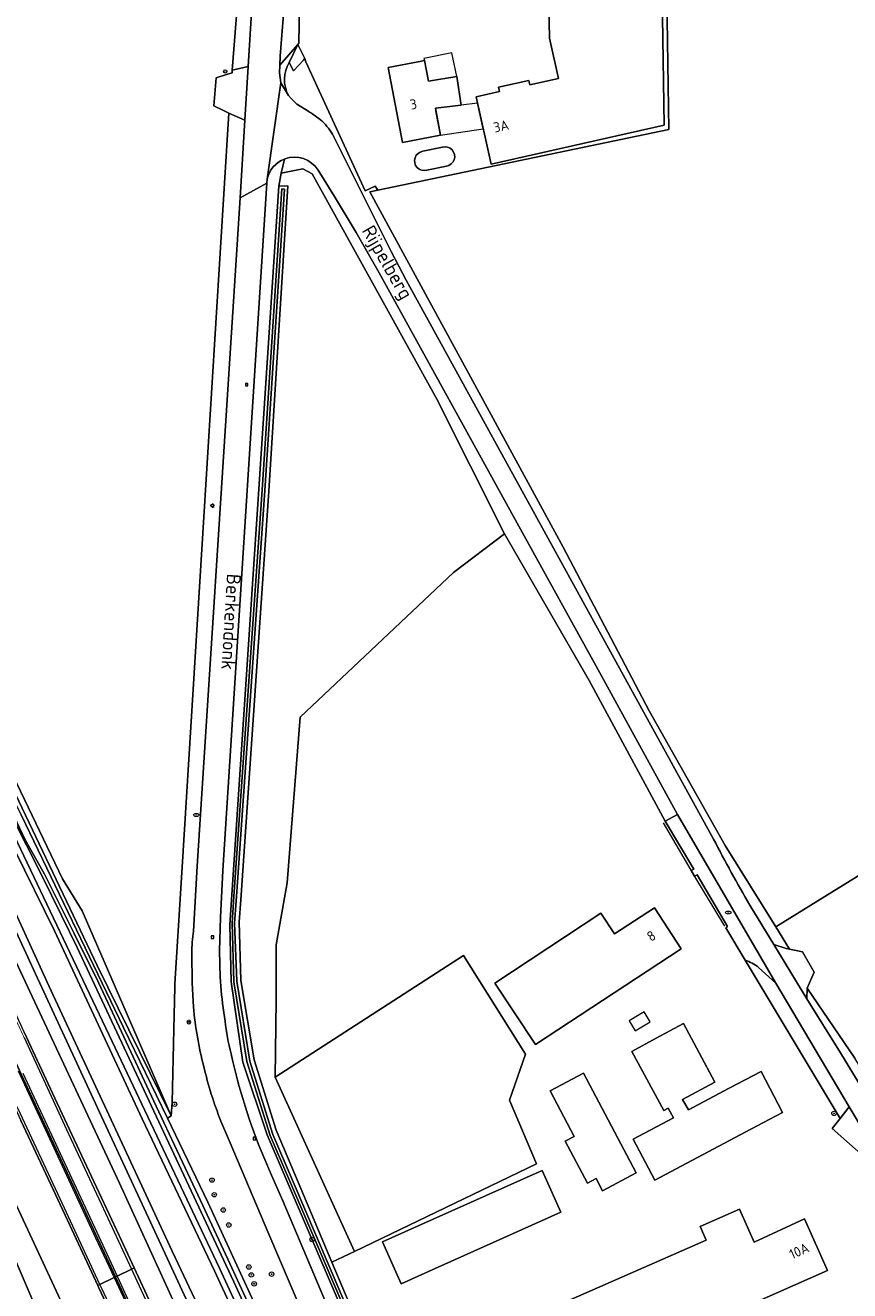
# Model space of a CAD drawing. Header units: metres. Extents: x 168032 to 180145, y 382923 to 399665.
# Tile 145 of 256: x 177523 to 177672, y 388303 to 388531. Entities that reach past the tile are written whole.
import ezdxf
from ezdxf.enums import TextEntityAlignment as Align

# ---------------------------------------------------------------- set-up
doc = ezdxf.new("R2010")
doc.units = ezdxf.units.M
doc.linetypes.add('VW-3-3_STREEP', pattern=[6, 3, -3])
doc.layers.get('0').update_dxf_attribs({"color": 8, "lineweight": 18})
for name, color, linetype, lineweight in [('B-WE-GR-BEPLANTING_CULTUUR_BOSPLANTSOEN-GV', 8, 'Continuous', 18), ('B-WE-GR-BOOM-S', 8, 'Continuous', 18), ('B-WE-GR-BOS_GEMENGD-GV', 8, 'Continuous', 18), ('B-WE-GR-GRAS-GV', 8, 'Continuous', 18), ('B-WE-GR-HAAG-G', 8, 'GR-HAAG1', 18), ('B-WE-IE-TERREINAFSCHEIDING_KUNSTMATIG_HEKWERK-G', 8, 'IE-TERREINAFSCHEIDING-KUNSTMATIG', 18), ('B-WE-KL-ET_LS_OV_LICHTMAST-S', 8, 'Continuous', 18), ('B-WE-KL-WATER-S', 8, 'Continuous', 18), ('B-WE-OG-BEBOUWING-GV', 8, 'Continuous', 18), ('B-WE-OG-BEBOUWING-T18', 8, 'Continuous', 18), ('B-WE-OG-BEBOUWING_BASSIN-GV', 8, 'Continuous', 18), ('B-WE-OG-BEBOUWING_LUIFEL-GV', 8, 'Continuous', 18), ('B-WE-OG-TERREIN_CULTUURSCHEIDING-GV', 8, 'Continuous', 18), ('B-WE-OG-TERREIN_ERF-GV', 8, 'Continuous', 18), ('B-WE-OG-TOPOGRAFIE-T18', 8, 'Continuous', 18), ('B-WE-OG-WATER_SLOOT-GV', 8, 'Continuous', 18), ('B-WE-OG-WEG-GV', 8, 'Continuous', 18), ('B-WE-RI-GWA_RIOOLPUT-S', 8, 'Continuous', 18), ('B-WE-VH-VERHARDING_ASFALT-GV', 8, 'Continuous', 18), ('B-WE-VH-VERHARDING_BETONSTRAATSTEEN-GV', 8, 'Continuous', 18), ('B-WE-VH-VERHARDING_HALFVERHARDING_GRIND-GV', 8, 'Continuous', 18), ('B-WE-VW-AFSLUITPAAL-S', 8, 'Continuous', 18), ('B-WE-VW-MARKERING_LANGS_STREEP_33-G', 8, 'VW-3-3_STREEP', 13), ('B-WE-VW-MARKERING_LANGS_STREEP_DOORGETROKKEN_3X015-G', 8, 'Continuous', 13), ('B-WE-VW-MARKERING_PICTOGRAM-G', 8, 'Continuous', 18)]:
    doc.layers.add(name, color=color, linetype=linetype, lineweight=lineweight)
doc.styles.add('NLCS-ISO', font='NLCS-ISO.ttf')
doc.styles.add('NLCS-ISO-M200-T18', font='NLCS-ISO.ttf', dxfattribs={"height": 0.36})
doc.linetypes.add('GR-HAAG1', pattern='A,6,[176,NLCS.SHX,S=0.125,R=0,X=0,Y=0],-2', length=8)
doc.linetypes.add('IE-TERREINAFSCHEIDING-KUNSTMATIG', pattern='A,4,[82,NLCS.SHX,S=0.75,R=90,X=0,Y=0],4,-2', length=10)

# ---------------------------------------------------------------- blocks, each defined once
blk = doc.blocks.new('SKL-ET_OV_LICHTMAST-SO')
at = {"color": 0, "linetype": 'ByBlock', "lineweight": 18}
for points in [[(-1.2, 0), (-2, 0)], [(-1.4, 1.4), (-0.9, 0.9)], [(0, 2), (0, 1.2)], [(0.9, 0.9), (1.4, 1.4)], [(2, 0), (1.2, 0)], [(-1.4, -1.4), (-0.9, -0.9)], [(0, -1.2), (0, -2)], [(0.9, -0.9), (1.4, -1.4)]]:
    blk.add_lwpolyline(points, dxfattribs=at)
blk.add_circle((0, 0), 1, dxfattribs=at)
blk = doc.blocks.new('SVW-AFSLUITPAAL-SO')
at = {"lineweight": 18}
blk.add_circle((0, 0), 1.5, dxfattribs=at)
at = {"lineweight": 18, "style": 'NLCS-ISO'}
blk.add_text('af', height=1.8, dxfattribs=at).set_placement((0, 0), align=Align.MIDDLE_CENTER)
blk = doc.blocks.new('SKL-WATER_BRANDKRAAN_BRANDPUT-SO')
at = {"color": 0, "linetype": 'ByBlock', "lineweight": 18}
blk.add_ellipse((0, 0), major_axis=(2.5, 0), ratio=0.54, dxfattribs=at)
at = {"color": 0, "linetype": 'ByBlock', "lineweight": 18, "style": 'NLCS-ISO'}
blk.add_text('bk', height=1.5, dxfattribs=at).set_placement((0.2, 0), align=Align.MIDDLE_CENTER)
blk = doc.blocks.new('SRI-PUT_INSPECTIEPUT_RIOOLPUT-SO')
at = {"color": 0, "linetype": 'ByBlock', "lineweight": 18}
blk.add_lwpolyline([(-1.1, -1.1), (1.1, -1.1), (1.1, 1.1), (-1.1, 1.1)], close=True, dxfattribs=at)
at = {"color": 0, "linetype": 'ByBlock', "lineweight": 18, "style": 'NLCS-ISO'}
blk.add_text('r', height=1.5, dxfattribs=at).set_placement((0, 0.3), align=Align.MIDDLE_CENTER)
blk = doc.blocks.new('SGR-BOOM_01-SO')
at = {"linetype": 'ByBlock', "lineweight": 18}
h = blk.add_hatch(color=0, dxfattribs=at)
h.dxf.hatch_style = 1
edge = h.paths.add_edge_path()
edge.add_arc((0, 0), 0.25, 0, 360)
at = {"color": 0, "linetype": 'ByBlock', "lineweight": 18}
for radius in [2, 0.25]:
    blk.add_circle((0, 0), radius, dxfattribs=at)

msp = doc.modelspace()

# ---------------------------------------------------------------- linework, layer by layer
at = {"layer": 'B-WE-GR-BEPLANTING_CULTUUR_BOSPLANTSOEN-GV', "flags": 128}
msp.add_lwpolyline([(177559.433, 388233.483), (177536.504, 388287.18), (177518.208, 388326.41), (177517.507, 388327.121), (177516.711, 388327.61), (177515.849, 388327.714), (177514.777, 388327.416), (177514.414, 388327.214), (177514.212, 388326.488), (177514.249, 388326.081), (177516.428, 388320.972), (177532.05, 388284.662), (177541.081, 388259.086), (177552.635, 388231.909), (177558.181, 388218.565), (177558.452, 388217.043), (177560.206, 388215.766), (177561.123, 388215.771), (177563.014, 388216.486), (177564.956, 388217.311), (177566.014, 388218.627), (177566.219, 388219.237), (177566.079, 388219.878)], close=True, dxfattribs=at)
at = {"layer": 'B-WE-GR-BOS_GEMENGD-GV', "flags": 128}
msp.add_lwpolyline([(177514.293, 388410.414), (177530.111, 388377.489), (177533.641, 388371.735), (177549.672, 388334.895), (177549.846, 388337.3), (177550.13, 388350.505), (177550.293, 388358.101), (177550.324, 388358.608), (177551.445, 388376.713), (177560.015, 388515.147), (177558.922, 388515.683), (177557.344, 388516.457), (177557.734, 388521.519), (177559.582, 388522.085), (177560.597, 388522.396), (177560.631, 388522.843), (177562.571, 388547.799), (177545.953, 388545.49), (177533.283, 388580.038), (177493.41, 388562.563)], dxfattribs=at)
msp.add_lwpolyline([(177569.425, 388504.37), (177569.013, 388501.999), (177570.616, 388502.086), (177567.23, 388447.18), (177562.16, 388373.701), (177561.888, 388369.756), (177562.171, 388359.238), (177564.588, 388344.983), (177568.513, 388332.301), (177571.979, 388324.106), (177578.549, 388308.576), (177582.615, 388310.531), (177568.33, 388341.847), (177568.535, 388355.696), (177568.543, 388365.655), (177570.5, 388376.789), (177572.842, 388406.539), (177600.41, 388432.568), (177609.622, 388439.5), (177597.39, 388463.864), (177575.021, 388504.226), (177573.314, 388505.149)], close=True, dxfattribs=at)
at = {"layer": 'B-WE-GR-GRAS-GV', "flags": 128}
msp.add_lwpolyline([(177637.323, 388654.066), (177637.453, 388633.354), (177638.105, 388563.271), (177638.756, 388539.953), (177639.154, 388512.19), (177586.816, 388501.311), (177585.351, 388500.98), (177620.116, 388437.142), (177635.584, 388407.714), (177649.307, 388383.521), (177658.379, 388368.861), (177680.571, 388382.593)], dxfattribs=at)
msp.add_lwpolyline([(177568.33, 388341.847), (177582.615, 388310.531), (177615.332, 388326.264), (177610.472, 388337.739), (177613.353, 388345.981), (177602.194, 388363.701)], close=True, dxfattribs=at)
at = {"layer": 'B-WE-GR-HAAG-G', "flags": 128}
for points in [[(177643.193, 388379.061), (177638.174, 388387.542)], [(177649.214, 388368.982), (177643.807, 388377.926)]]:
    msp.add_lwpolyline(points, dxfattribs=at)
at = {"layer": 'B-WE-IE-TERREINAFSCHEIDING_KUNSTMATIG_HEKWERK-G', "flags": 128}
msp.add_lwpolyline([(177418.42, 388560.734), (177429.429, 388548.389), (177432.095, 388545.399), (177438.167, 388538.584), (177443.546, 388531.832), (177453.674, 388518.801), (177460.144, 388510.309), (177464.294, 388504.349), (177468.159, 388498.215), (177471.397, 388492.846), (177476.482, 388483.528), (177490.849, 388455.69), (177501.068, 388435.049), (177517.847, 388400.499), (177536.329, 388361.906), (177549.672, 388334.895)], dxfattribs=at)
at = {"layer": 'B-WE-OG-BEBOUWING-GV', "flags": 128}
for points in [[(177632.245, 388563.564), (177616.998, 388563.268), (177617.672, 388528.594), (177619.29, 388521.384), (177614.178, 388520.236), (177613.998, 388521.036), (177608.514, 388519.805), (177608.694, 388519.005), (177604.469, 388518.057), (177607.18, 388505.981), (177638.315, 388512.971), (177637.524, 388563.666)], [(177595.901, 388520.902), (177595.191, 388524.584), (177594.366, 388524.426), (177588.644, 388523.327), (177591.226, 388509.885), (177598.082, 388511.202), (177597.311, 388515.221), (177597.158, 388516.016), (177601.814, 388516.596), (177601.01, 388521.703)], [(177641.361, 388364.931), (177636.595, 388372.282), (177629.402, 388367.591), (177626.923, 388371.344), (177607.865, 388358.756), (177615.173, 388347.693)], [(177655.736, 388342.856), (177650.017, 388339.844), (177642.658, 388335.95), (177641.62, 388337.857), (177647.423, 388340.963), (177641.78, 388351.506), (177636.882, 388348.885), (177632.492, 388346.462), (177638.266, 388335.834), (177639.053, 388336.261), (177639.989, 388334.538), (177632.729, 388330.697), (177636.623, 388323.337), (177653.911, 388332.484), (177659.617, 388335.488)], [(177623.802, 388342.54), (177617.815, 388339.371), (177622.145, 388331.193), (177620.509, 388330.327), (177624.497, 388322.795), (177626.064, 388323.625), (177627.23, 388321.424), (177633.285, 388324.63)], [(177619.722, 388317.586), (177616.357, 388325.096), (177593.425, 388314.819), (177587.657, 388312.234), (177591.022, 388304.725), (177597.136, 388307.465)], [(177667.704, 388307.093), (177663.576, 388316.397), (177654.468, 388312.194), (177651.867, 388318.118), (177644.762, 388314.998), (177645.835, 388312.554), (177596.545, 388290.908), (177602.215, 388278.128)]]:
    msp.add_lwpolyline(points, close=True, dxfattribs=at)
at = {"layer": 'B-WE-OG-BEBOUWING_BASSIN-GV', "flags": 128}
for points in [[(177598.426, 388509.038), (177594.904, 388508.292)], [(177595.63, 388504.868), (177599.152, 388505.614)]]:
    msp.add_lwpolyline(points, dxfattribs=at)
at = {"layer": 'B-WE-OG-BEBOUWING_BASSIN-GV'}
for points in [[(177599.152, 388505.614, 1.0572692), (177598.426, 388509.038)], [(177594.904, 388508.292, 1.0572692), (177595.63, 388504.868)]]:
    msp.add_lwpolyline(points, format="xyb", dxfattribs=at)
at = {"layer": 'B-WE-OG-BEBOUWING_LUIFEL-GV', "flags": 128}
for points in [[(177601.01, 388521.703), (177600.14, 388525.961), (177595.112, 388524.992), (177595.191, 388524.584), (177595.901, 388520.902)], [(177604.716, 388516.957), (177601.814, 388516.596), (177597.158, 388516.016), (177598.082, 388511.202), (177605.763, 388512.292)], [(177632.03, 388351.948), (177633.114, 388350.174), (177635.772, 388351.795), (177634.688, 388353.573)]]:
    msp.add_lwpolyline(points, close=True, dxfattribs=at)
at = {"layer": 'B-WE-OG-TERREIN_CULTUURSCHEIDING-GV', "flags": 128}
for points in [[(177567.731, 388592.3), (177566.96, 388592.59), (177565.392, 388592.668), (177565.228, 388589.738), (177562.796, 388550.687), (177562.571, 388547.799), (177560.631, 388522.843), (177563.508, 388523.548)], [(177664.057, 388357.83), (177663.965, 388355.917), (177670.03, 388346.207), (177674.952, 388338.128), (177676.874, 388337.695), (177678.906, 388337.847), (177679.074, 388337.923), (177679.9, 388338.295), (177680.677, 388338.901), (177679.449, 388338.883), (177678.578, 388338.671), (177677.889, 388338.503), (177676.638, 388338.688), (177672.599, 388345.247)]]:
    msp.add_lwpolyline(points, close=True, dxfattribs=at)
for points in [[(177653.744, 388372.767), (177658.027, 388365.687), (177660.24, 388364.996), (177660.848, 388364.869), (177658.379, 388368.861), (177649.307, 388383.521), (177635.584, 388407.714), (177620.116, 388437.142), (177585.351, 388500.98), (177586.816, 388501.311), (177586.337, 388501.994), (177584.519, 388501.159), (177573.873, 388524.356), (177573.674, 388524.946), (177573.417, 388524.668), (177571.637, 388522.741), (177570.876, 388524.225)], [(177570.729, 388518.336), (177571.276, 388517.697), (177572.27, 388516.742), (177574.199, 388515.557)], [(177553.649, 388368.105), (177554.308, 388379.758), (177562.057, 388499.919), (177562.916, 388513.902), (177560.015, 388515.147), (177551.445, 388376.713), (177550.324, 388358.608), (177550.293, 388358.101), (177550.13, 388350.505), (177549.846, 388337.3), (177549.672, 388334.895), (177548.957, 388334.493), (177556.232, 388319.39), (177572.918, 388283.217), (177582.154, 388262.897), (177597.357, 388229.315)], [(177578.854, 388511.006), (177589.217, 388490.242), (177591.92, 388485.139), (177647.188, 388384.66)], [(177565.434, 388447.574), (177569.013, 388501.999), (177569.425, 388504.37), (177570.024, 388506.894)], [(177570.075, 388506.914), (177570.024, 388506.894), (177569.425, 388504.37), (177573.314, 388505.149), (177575.021, 388504.226), (177597.39, 388463.864), (177609.622, 388439.5), (177624.837, 388413.132), (177638.464, 388387.863), (177640.728, 388389.044), (177626.729, 388414.522), (177612.176, 388440.909), (177587.066, 388486.438), (177582.911, 388493.692), (177579.01, 388500.173), (177576.063, 388504.888)], [(177566.923, 388503.274), (177566.822, 388502.559), (177558.962, 388379.01), (177558.524, 388370.575), (177558.364, 388364.58)], [(177610.745, 388229.283), (177566.882, 388331.49), (177562.538, 388344.533), (177560.422, 388358.966), (177560.167, 388369.249), (177565.434, 388447.574)], [(177517.847, 388400.499), (177536.329, 388361.906), (177549.672, 388334.895), (177533.641, 388371.735), (177530.111, 388377.489), (177514.293, 388410.414)], [(177553.656, 388354.494), (177553.411, 388358.731), (177553.339, 388364.122)], [(177652.902, 388362.857), (177669.935, 388334.406), (177671.603, 388336.521), (177658.393, 388358.724)], [(177658.393, 388358.724), (177655.284, 388361.589)], [(177597.357, 388229.315), (177598.535, 388226.653), (177599.533, 388226.776), (177596.863, 388232.502), (177591.979, 388242.978), (177588.032, 388251.444), (177592.801, 388253.282), (177574.891, 388295.638), (177567.181, 388313.6), (177560.051, 388330.464), (177558.57, 388333.966)], [(177566.29, 388327.492), (177567.703, 388324.255), (177569.732, 388319.608), (177609.425, 388225.802), (177611.572, 388224.849), (177612.615, 388224.712), (177614.034, 388224.737), (177628.153, 388231.597), (177636.742, 388235.649), (177636.922, 388236.793), (177614.969, 388226.29)]]:
    msp.add_lwpolyline(points, dxfattribs=at)
at = {"layer": 'B-WE-OG-TERREIN_CULTUURSCHEIDING-GV'}
for points in [[(177570.876, 388524.225, 0.2649908), (177570.729, 388518.336)], [(177574.199, 388515.557, -0.0370204), (177576.802, 388513.707)], [(177576.802, 388513.707, -0.0696347), (177578.854, 388511.006)], [(177570.024, 388506.894, 0.2530605), (177566.923, 388503.274)], [(177576.063, 388504.888, 0.3546817), (177570.075, 388506.914)], [(177647.188, 388384.66, 0.0136107), (177653.744, 388372.767)], [(177553.339, 388364.122, -0.0311197), (177553.649, 388368.105)], [(177558.364, 388364.58, 0.0406525), (177559.33, 388351.933)], [(177655.284, 388361.589, 0.0849237), (177652.902, 388362.857)], [(177555.519, 388343.769, -0.0435412), (177553.656, 388354.494)], [(177559.33, 388351.933, 0.0397263), (177560.433, 388346.067)], [(177560.433, 388346.067, 0.0450285), (177566.29, 388327.492)], [(177558.57, 388333.966, -0.035815), (177555.519, 388343.769)]]:
    msp.add_lwpolyline(points, format="xyb", dxfattribs=at)
at = {"layer": 'B-WE-OG-TERREIN_ERF-GV', "flags": 128}
for points in [[(177616.998, 388563.268), (177616.455, 388591.263), (177598.011, 388589.825), (177597.062, 388601.993), (177637.054, 388604.944), (177637.524, 388563.666), (177638.315, 388512.971), (177607.18, 388505.981), (177604.469, 388518.057), (177608.694, 388519.005), (177608.514, 388519.805), (177613.998, 388521.036), (177614.178, 388520.236), (177619.29, 388521.384), (177617.672, 388528.594)], [(177601.01, 388521.703), (177601.814, 388516.596), (177597.158, 388516.016), (177597.311, 388515.221), (177598.082, 388511.202), (177591.226, 388509.885), (177588.644, 388523.327), (177594.366, 388524.426), (177595.191, 388524.584), (177595.901, 388520.902)], [(177615.173, 388347.693), (177607.865, 388358.756), (177626.923, 388371.344), (177629.402, 388367.591), (177636.595, 388372.282), (177641.361, 388364.931)], [(177639.989, 388334.538), (177639.053, 388336.261), (177638.266, 388335.834), (177632.492, 388346.462), (177636.882, 388348.885), (177641.78, 388351.506), (177647.423, 388340.963), (177641.62, 388337.857), (177642.658, 388335.95), (177650.017, 388339.844), (177655.736, 388342.856), (177659.617, 388335.488), (177653.911, 388332.484), (177636.623, 388323.337), (177632.729, 388330.697)], [(177633.285, 388324.63), (177627.23, 388321.424), (177626.064, 388323.625), (177624.497, 388322.795), (177620.509, 388330.327), (177622.145, 388331.193), (177617.815, 388339.371), (177623.802, 388342.54)], [(177619.722, 388317.586), (177597.136, 388307.465), (177591.022, 388304.725), (177587.657, 388312.234), (177593.425, 388314.819), (177616.357, 388325.096)], [(177645.835, 388312.554), (177644.762, 388314.998), (177651.867, 388318.118), (177654.468, 388312.194), (177663.576, 388316.397), (177667.704, 388307.093), (177602.215, 388278.128), (177596.545, 388290.908)]]:
    msp.add_lwpolyline(points, close=True, dxfattribs=at)
for points in [[(177572.787, 388537.992), (177572.589, 388527.719), (177572.418, 388527.454), (177573.674, 388524.946), (177573.873, 388524.356), (177584.519, 388501.159), (177586.337, 388501.994), (177586.816, 388501.311), (177639.154, 388512.19), (177638.756, 388539.953)], [(177594.904, 388508.292), (177598.426, 388509.038)], [(177599.152, 388505.614), (177595.63, 388504.868)], [(177652.902, 388362.857), (177649.415, 388368.71), (177649.706, 388368.934), (177644.227, 388378.237), (177643.784, 388377.975), (177643.169, 388378.988), (177643.653, 388379.24), (177638.464, 388387.863), (177624.837, 388413.132), (177609.622, 388439.5), (177600.41, 388432.568), (177572.842, 388406.539), (177570.5, 388376.789), (177568.543, 388365.655), (177568.535, 388355.696), (177568.33, 388341.847), (177602.194, 388363.701), (177613.353, 388345.981), (177610.472, 388337.739), (177615.332, 388326.264), (177582.615, 388310.531), (177578.549, 388308.576), (177611.689, 388230.244)], [(177680.571, 388382.593), (177658.379, 388368.861), (177660.848, 388364.869), (177661.755, 388364.68), (177663.159, 388364.387), (177665.291, 388360.751), (177664.88, 388359.778), (177664.057, 388357.83), (177672.599, 388345.247)], [(177615.361, 388227.4), (177614.969, 388226.29), (177636.922, 388236.793), (177643.207, 388239.799), (177655.736, 388245.793), (177660.101, 388247.75), (177677.405, 388255.758), (177702.457, 388267.129), (177698.898, 388291.723), (177695.784, 388296.739), (177695.061, 388297.658), (177686.988, 388309.203), (177680.858, 388315.783), (177681.219, 388317.742), (177681.215, 388318.021), (177675.801, 388326.184), (177668.516, 388332.606), (177669.935, 388334.406), (177652.902, 388362.857)]]:
    msp.add_lwpolyline(points, dxfattribs=at)
at = {"layer": 'B-WE-OG-TERREIN_ERF-GV'}
for points in [[(177598.426, 388509.038, -1.0572692), (177599.152, 388505.614)], [(177595.63, 388504.868, -1.0572692), (177594.904, 388508.292)]]:
    msp.add_lwpolyline(points, format="xyb", dxfattribs=at)
at = {"layer": 'B-WE-OG-WATER_SLOOT-GV', "flags": 128}
for points in [[(177570.616, 388502.086), (177569.013, 388501.999), (177565.434, 388447.574), (177560.167, 388369.249), (177560.422, 388358.966), (177562.538, 388344.533), (177566.882, 388331.49), (177610.745, 388229.283)], [(177611.689, 388230.244), (177578.549, 388308.576), (177571.979, 388324.106), (177568.513, 388332.301), (177564.588, 388344.983), (177562.171, 388359.238), (177561.888, 388369.756), (177562.16, 388373.701), (177567.23, 388447.18), (177570.616, 388502.086)], [(177572.918, 388283.217), (177556.232, 388319.39), (177548.957, 388334.493), (177541.098, 388350.807), (177522.689, 388389), (177501.822, 388432.044), (177485.485, 388465.404), (177484.398, 388467.413), (177483.437, 388468.755), (177482.96, 388469.131), (177482.587, 388469.063), (177482.251, 388468.854), (177482.024, 388468.243), (177482.013, 388467.911), (177482.002, 388467.579), (177500.318, 388429.334), (177520.833, 388386.522), (177538.523, 388349.375), (177558.317, 388307.535), (177578.243, 388264.426)], [(177566.198, 388293.575), (177560.932, 388305.051), (177553.238, 388321.443), (177532.734, 388365.171), (177529.896, 388370.926), (177526.367, 388378.101), (177515.443, 388399.652), (177497.999, 388435.843), (177482.459, 388468.315), (177483.066, 388468.696), (177498.414, 388436.056), (177516.043, 388400.049), (177523.337, 388384.649), (177526.872, 388378.341), (177532.154, 388367.825), (177536.6, 388358.89), (177546.948, 388336.626), (177554.522, 388320.6), (177559.851, 388309.149), (177566.138, 388295.471)], [(177566.138, 388295.471), (177559.851, 388309.149), (177554.522, 388320.6), (177546.948, 388336.626), (177536.6, 388358.89), (177532.154, 388367.825), (177526.872, 388378.341), (177523.337, 388384.649), (177516.043, 388400.049), (177498.414, 388436.056), (177483.066, 388468.696), (177482.459, 388468.315), (177497.999, 388435.843), (177515.443, 388399.652), (177526.367, 388378.101), (177529.896, 388370.926), (177532.734, 388365.171), (177553.238, 388321.443), (177560.932, 388305.051), (177566.198, 388293.575)]]:
    msp.add_lwpolyline(points, dxfattribs=at)
for points in [[(177569.534, 388501.534), (177570.009, 388501.493), (177566.477, 388447.305), (177561.353, 388373.512), (177561.023, 388369.504), (177561.436, 388359.092), (177563.791, 388344.754), (177567.923, 388331.574), (177571.435, 388323.435), (177611.327, 388229.995), (177611.947, 388228.858), (177613.207, 388227.826), (177614.612, 388227.164), (177614.343, 388226.751), (177612.918, 388227.454), (177611.637, 388228.528), (177610.873, 388229.891), (177576.992, 388309.221), (177567.448, 388331.368), (177563.233, 388344.672), (177560.92, 388359.009), (177560.63, 388369.545), (177560.899, 388374.338), (177566.002, 388447.408)], [(177569.534, 388501.534), (177566.002, 388447.408), (177560.899, 388374.338), (177560.63, 388369.545), (177560.92, 388359.009), (177563.233, 388344.672), (177567.448, 388331.368), (177576.992, 388309.221), (177610.873, 388229.891), (177611.637, 388228.528), (177612.918, 388227.454), (177614.343, 388226.751), (177614.612, 388227.164), (177613.207, 388227.826), (177611.947, 388228.858), (177611.327, 388229.995), (177571.435, 388323.435), (177567.923, 388331.574), (177563.791, 388344.754), (177561.436, 388359.092), (177561.023, 388369.504), (177561.353, 388373.512), (177566.477, 388447.305), (177570.009, 388501.493)]]:
    msp.add_lwpolyline(points, close=True, dxfattribs=at)
at = {"layer": 'B-WE-OG-WEG-GV', "flags": 128}
for points in [[(177578.243, 388264.426), (177558.317, 388307.535), (177538.523, 388349.375), (177520.833, 388386.522), (177500.318, 388429.334), (177482.002, 388467.579), (177481.696, 388466.961), (177481.53, 388466.396), (177481.821, 388464.935), (177482.092, 388464.041), (177497.611, 388431.679), (177514.186, 388397.516), (177528.681, 388368.181), (177544.444, 388334.336), (177557.459, 388307.034), (177571.001, 388277.755)], [(177522.689, 388389), (177541.098, 388350.807), (177548.957, 388334.493), (177549.672, 388334.895), (177536.329, 388361.906), (177517.847, 388400.499)], [(177571.001, 388277.755), (177557.459, 388307.034), (177544.444, 388334.336), (177528.681, 388368.181), (177514.186, 388397.516)], [(177512.932, 388381.277), (177524.243, 388357.262), (177540.339, 388322.773), (177556.71, 388287.05)], [(177556.71, 388287.05), (177540.339, 388322.773), (177524.243, 388357.262), (177512.932, 388381.277)], [(177515.116, 388382.305), (177524.883, 388361.176), (177536.733, 388335.555), (177547.828, 388311.622), (177560.565, 388284.185)], [(177560.565, 388284.185), (177547.828, 388311.622), (177536.733, 388335.555), (177524.883, 388361.176), (177515.116, 388382.305)], [(177563.69, 388281.274), (177549.849, 388310.587), (177540.074, 388331.582), (177527.674, 388358.291), (177516.951, 388381.537)], [(177516.951, 388381.537), (177527.674, 388358.291), (177540.074, 388331.582), (177549.849, 388310.587), (177563.69, 388281.274)], [(177523.193, 388349.96), (177528.744, 388338.087), (177534.432, 388325.884), (177540.688, 388312.506), (177542.981, 388307.552), (177546.029, 388300.964)], [(177541.263, 388294.106), (177536.642, 388303.996), (177536.45, 388304.411), (177531.448, 388315.228), (177526.713, 388325.365), (177522.635, 388334.035)]]:
    msp.add_lwpolyline(points, dxfattribs=at)
msp.add_lwpolyline([(177552.635, 388231.909), (177541.081, 388259.086), (177532.05, 388284.662), (177516.428, 388320.972), (177514.249, 388326.081), (177514.212, 388326.488), (177514.414, 388327.214), (177514.777, 388327.416), (177515.849, 388327.714), (177516.711, 388327.61), (177517.507, 388327.121), (177518.208, 388326.41), (177536.504, 388287.18), (177559.433, 388233.483), (177566.079, 388219.878), (177566.219, 388219.237), (177566.014, 388218.627), (177564.956, 388217.311), (177563.014, 388216.486), (177561.123, 388215.771), (177560.206, 388215.766), (177558.452, 388217.043), (177558.181, 388218.565)], close=True, dxfattribs=at)
at = {"layer": 'B-WE-VH-VERHARDING_ASFALT-GV', "flags": 128}
for points in [[(177571.55, 388654.476), (177571.014, 388645.751), (177568.014, 388596.899), (177567.731, 388592.3), (177563.508, 388523.548), (177562.916, 388513.902), (177562.057, 388499.919), (177566.822, 388502.559), (177566.923, 388503.274), (177569.376, 388520.6), (177569.107, 388522.381), (177569.174, 388523.793), (177569.232, 388525.406), (177569.834, 388532.945), (177568.917, 388533.556), (177569.416, 388543.721), (177570.424, 388560.569), (177570.923, 388568.899), (177572.785, 388600), (177573.346, 388608.711), (177573.93, 388617.775), (177575.52, 388642.445), (177576.079, 388651.116), (177576.52, 388657.961)], [(177574.199, 388515.557), (177572.27, 388516.742), (177571.276, 388517.697), (177570.729, 388518.336), (177569.376, 388520.6), (177566.923, 388503.274)], [(177647.188, 388384.66), (177591.92, 388485.139), (177589.217, 388490.242), (177578.854, 388511.006)], [(177570.024, 388506.894), (177570.075, 388506.914)], [(177576.063, 388504.888), (177579.01, 388500.173), (177582.911, 388493.692), (177587.066, 388486.438), (177612.176, 388440.909), (177626.729, 388414.522), (177640.728, 388389.044), (177658.393, 388358.724), (177671.603, 388336.521), (177677.785, 388326.234), (177680.211, 388322.196)], [(177558.364, 388364.58), (177558.524, 388370.575), (177558.962, 388379.01), (177566.822, 388502.559), (177562.057, 388499.919), (177554.308, 388379.758), (177553.649, 388368.105)], [(177688.275, 388316.309), (177688.15, 388316.464), (177679.823, 388330.132), (177674.952, 388338.128), (177670.03, 388346.207), (177663.965, 388355.917), (177663.102, 388357.299), (177658.027, 388365.687), (177653.744, 388372.767)], [(177553.339, 388364.122), (177553.411, 388358.731), (177553.656, 388354.494)], [(177558.57, 388333.966), (177560.051, 388330.464), (177567.181, 388313.6), (177574.891, 388295.638), (177592.801, 388253.282), (177599.06, 388238.48), (177603.554, 388228.097), (177604.77, 388225.288)], [(177609.425, 388225.802), (177569.732, 388319.608), (177567.703, 388324.255), (177566.29, 388327.492)]]:
    msp.add_lwpolyline(points, dxfattribs=at)
at = {"layer": 'B-WE-VH-VERHARDING_ASFALT-GV'}
for points in [[(177576.802, 388513.707, 0.0370204), (177574.199, 388515.557)], [(177578.854, 388511.006, 0.0696347), (177576.802, 388513.707)], [(177566.923, 388503.274, -0.2530605), (177570.024, 388506.894)], [(177570.075, 388506.914, -0.3546817), (177576.063, 388504.888)], [(177653.744, 388372.767, -0.0136107), (177647.188, 388384.66)], [(177553.649, 388368.105, 0.0311197), (177553.339, 388364.122)], [(177559.33, 388351.933, -0.0406525), (177558.364, 388364.58)], [(177553.656, 388354.494, 0.0435412), (177555.519, 388343.769)], [(177560.433, 388346.067, -0.0397263), (177559.33, 388351.933)], [(177566.29, 388327.492, -0.0450285), (177560.433, 388346.067)], [(177555.519, 388343.769, 0.035815), (177558.57, 388333.966)]]:
    msp.add_lwpolyline(points, format="xyb", dxfattribs=at)
at = {"layer": 'B-WE-VH-VERHARDING_ASFALT-GV', "flags": 128}
for points in [[(177504.461, 388390.24), (177504.099, 388390.058), (177501.498, 388388.843), (177501.181, 388388.695), (177503.141, 388384.461), (177510.263, 388369.144), (177516.486, 388355.823), (177522.672, 388342.414), (177529.801, 388327.081), (177535.982, 388313.816), (177539.621, 388305.937), (177539.937, 388306.089), (177542.513, 388307.327), (177542.981, 388307.552), (177540.688, 388312.506), (177534.432, 388325.884), (177528.744, 388338.087), (177523.193, 388349.96), (177517.804, 388361.618), (177511.875, 388374.272), (177506.75, 388385.293)], [(177501.181, 388388.695), (177500.902, 388388.565), (177498.35, 388387.373), (177497.979, 388387.2), (177502.459, 388377.467), (177507.63, 388366.336), (177512.913, 388354.976), (177517.82, 388344.396), (177522.635, 388334.035), (177526.713, 388325.365), (177531.448, 388315.228), (177536.45, 388304.411), (177536.813, 388304.586), (177539.383, 388305.822), (177539.621, 388305.937), (177535.982, 388313.816), (177529.801, 388327.081), (177522.672, 388342.414), (177516.486, 388355.823), (177510.263, 388369.144), (177503.141, 388384.461)], [(177539.621, 388305.937), (177539.383, 388305.822), (177536.813, 388304.586), (177536.45, 388304.411), (177536.642, 388303.996), (177541.263, 388294.106), (177546.493, 388282.833), (177550.72, 388273.808), (177555.367, 388263.854), (177560.616, 388252.535), (177568.726, 388235.091), (177572.254, 388227.424), (177572.614, 388227.6), (177575.183, 388228.858), (177575.421, 388228.974), (177570.188, 388240.209), (177565.253, 388250.855), (177561.707, 388258.456), (177555.058, 388272.72), (177548.851, 388286.064), (177542.637, 388299.408)], [(177542.981, 388307.552), (177542.513, 388307.327), (177539.937, 388306.089), (177539.621, 388305.937), (177542.637, 388299.408), (177548.851, 388286.064), (177555.058, 388272.72), (177561.707, 388258.456), (177565.253, 388250.855), (177570.188, 388240.209), (177575.421, 388228.974), (177575.735, 388229.128), (177578.341, 388230.404), (177578.727, 388230.593), (177573.739, 388241.352), (177567.925, 388253.728), (177562.39, 388265.608), (177556.773, 388277.73), (177551.664, 388288.887), (177546.029, 388300.964)]]:
    msp.add_lwpolyline(points, close=True, dxfattribs=at)
at = {"layer": 'B-WE-VH-VERHARDING_BETONSTRAATSTEEN-GV', "flags": 128}
for points in [[(177572.787, 388537.992), (177572.32, 388538.765), (177572.207, 388538.952), (177569.917, 388543.463), (177569.416, 388543.721), (177568.917, 388533.556), (177569.834, 388532.945), (177569.232, 388525.406), (177569.174, 388523.793), (177572.418, 388527.454), (177572.589, 388527.719)], [(177563.508, 388523.548), (177560.631, 388522.843), (177560.597, 388522.396), (177559.582, 388522.085), (177557.734, 388521.519), (177557.344, 388516.457), (177558.922, 388515.683), (177560.015, 388515.147), (177562.916, 388513.902)], [(177663.159, 388364.387), (177661.755, 388364.68), (177660.848, 388364.869), (177660.24, 388364.996), (177658.027, 388365.687), (177663.102, 388357.299), (177663.965, 388355.917), (177664.057, 388357.83), (177664.88, 388359.778), (177665.291, 388360.751)], [(177671.603, 388336.521), (177669.935, 388334.406), (177668.516, 388332.606), (177675.801, 388326.184), (177677.785, 388326.234)]]:
    msp.add_lwpolyline(points, close=True, dxfattribs=at)
for points in [[(177572.418, 388527.454), (177569.174, 388523.793), (177569.107, 388522.381), (177569.376, 388520.6), (177570.729, 388518.336)], [(177570.876, 388524.225), (177572.418, 388527.454)], [(177640.728, 388389.044), (177638.464, 388387.863), (177643.653, 388379.24), (177643.169, 388378.988), (177643.784, 388377.975), (177644.227, 388378.237), (177649.706, 388368.934), (177649.415, 388368.71), (177652.902, 388362.857)], [(177655.284, 388361.589), (177658.393, 388358.724), (177640.728, 388389.044)]]:
    msp.add_lwpolyline(points, dxfattribs=at)
at = {"layer": 'B-WE-VH-VERHARDING_BETONSTRAATSTEEN-GV'}
for points in [[(177570.729, 388518.336, -0.2649908), (177570.876, 388524.225)], [(177652.902, 388362.857, -0.0849237), (177655.284, 388361.589)]]:
    msp.add_lwpolyline(points, format="xyb", dxfattribs=at)
at = {"layer": 'B-WE-VH-VERHARDING_HALFVERHARDING_GRIND-GV', "flags": 128}
msp.add_lwpolyline([(177572.418, 388527.454), (177570.876, 388524.225), (177571.637, 388522.741), (177573.417, 388524.668), (177573.674, 388524.946)], close=True, dxfattribs=at)
at = {"layer": 'B-WE-VW-MARKERING_LANGS_STREEP_33-G', "const_width": 0.15, "flags": 128}
for points in [[(177298.515, 388828.424), (177296.837, 388827.393), (177295.849, 388826.669), (177294.466, 388825.604), (177293.455, 388824.606), (177292.118, 388823.146), (177291.33, 388822.198), (177290.055, 388820.358), (177289.159, 388818.773), (177288.345, 388817.202), (177287.395, 388814.736), (177286.691, 388812.224), (177286.28, 388809.374), (177286.061, 388806.39), (177285.766, 388803.352), (177285.281, 388800.48), (177284.522, 388797.505), (177284.041, 388795.856), (177283.65, 388794.663), (177282.507, 388791.768), (177281.655, 388789.911), (177280.8, 388788.289), (177279.648, 388786.233), (177278.533, 388784.498), (177277.116, 388782.465), (177276.192, 388781.322), (177275.237, 388780.194), (177274.369, 388779.233), (177272.309, 388777.157), (177271.3, 388776.224), (177270.165, 388775.007), (177268.002, 388772.992), (177266.881, 388771.758), (177266.151, 388770.609), (177265.551, 388769.52), (177264.814, 388767.865), (177264.437, 388766.723), (177264.182, 388765.201), (177263.999, 388763.459), (177263.912, 388762.164), (177264.085, 388760.489), (177264.283, 388759.33), (177264.504, 388758.341), (177265.288, 388754.916), (177267.108, 388747.637), (177269.384, 388739.13), (177270.897, 388733.363), (177273.052, 388724.638), (177276.88, 388710.01), (177278.366, 388704.302), (177279.931, 388698.553), (177281.765, 388692.815), (177284.924, 388684.565), (177287.237, 388679.281), (177289.483, 388674.64), (177291.411, 388670.982), (177292.805, 388668.476), (177295.441, 388664.072), (177299.1, 388658.338), (177302.115, 388653.964), (177305.803, 388648.986), (177308.018, 388646.12), (177313.621, 388639.279), (177317.385, 388634.917), (177323.462, 388628.154), (177327.557, 388623.789), (177331.711, 388619.44), (177335.942, 388615.135), (177340.217, 388610.94), (177346.647, 388604.819), (177353.264, 388598.688), (177359.852, 388592.695), (177362.185, 388590.571), (177366.618, 388586.623), (177384.44, 388570.458), (177393.28, 388562.363), (177397.268, 388558.542), (177406.266, 388549.922), (177410.454, 388545.68), (177414.678, 388541.266), (177418.734, 388536.881), (177426.644, 388527.886), (177432.287, 388521.114), (177437.969, 388513.834), (177442.293, 388507.99), (177446.076, 388502.598), (177448.894, 388498.372), (177451.586, 388494.197), (177454.786, 388489.066), (177457.896, 388483.861), (177460.895, 388478.628), (177464.174, 388472.691), (177467.993, 388465.602), (177472.179, 388457.48), (177476.145, 388449.544), (177480.776, 388439.868), (177482.695, 388435.857), (177489.006, 388422.403), (177495.351, 388408.788), (177500.479, 388397.853), (177504.099, 388390.058), (177508.053, 388381.544), (177515.69, 388365.142), (177523.205, 388348.952), (177530.844, 388332.464), (177537.048, 388319.105), (177542.513, 388307.327), (177543.471, 388305.26), (177551.032, 388289.002), (177557.304, 388275.48), (177563.729, 388261.758), (177571.377, 388245.305), (177578.341, 388230.404), (177578.987, 388229.023), (177582.545, 388221.326), (177587.743, 388210.08), (177590.948, 388203.172), (177594.046, 388196.496), (177601.761, 388179.967), (177614.387, 388152.731), (177624.471, 388130.963), (177630.488, 388117.974), (177634.555, 388109.195), (177644.653, 388087.324), (177654.7, 388065.514), (177664.583, 388043.773), (177672.003, 388026.94), (177675.439, 388019.144), (177682.546, 388002.572), (177690.793, 387983.063), (177697.564, 387966.52), (177704.375, 387949.668), (177710.443, 387934.471), (177710.994, 387933.092), (177717.588, 387916.148), (177723.912, 387899.292), (177730.156, 387882.296), (177736.293, 387865.366), (177742.345, 387848.511), (177745.039, 387840.678), (177748.238, 387831.375), (177754.036, 387814.295), (177759.597, 387797.451), (177765.149, 387780.089), (177771.423, 387760.222), (177775.928, 387745.302), (177778.409, 387737.084), (177783.49, 387719.885), (177785.161, 387714.156), (177789.365, 387699.562), (177792.798, 387687.389), (177794.415, 387681.654), (177796.335, 387675.96), (177800.327, 387664.6), (177804.324, 387653.175), (177806.247, 387647.637), (177808.234, 387641.929), (177809.204, 387639.207), (177810.075, 387636.284), (177813.006, 387624.512), (177815.813, 387612.851), (177819.927, 387595.428), (177822.667, 387583.675), (177826.562, 387566.332), (177829.182, 387554.552), (177829.659, 387552.374), (177833.05, 387536.878), (177839.061, 387507.859), (177842.512, 387490.277), (177843.605, 387484.317), (177846.666, 387467.635), (177846.84, 387466.685), (177850.136, 387448.94), (177853.494, 387431.241), (177856.866, 387413.507), (177859.147, 387401.802), (177862.637, 387383.917), (177865.061, 387372.406), (177867.688, 387360.836), (177869.818, 387352.296), (177872.57, 387342.229), (177874.298, 387336.378), (177876.092, 387330.712), (177877.564, 387326.285), (177880.606, 387318.08), (177884.543, 387308.22), (177889.515, 387296.984), (177893.198, 387289.292), (177895.916, 387283.968), (177898.752, 387278.618), (177901.804, 387273.376), (177904.767, 387268.362), (177910.069, 387260.113), (177914.781, 387253.294), (177920.636, 387245.289), (177927.498, 387236.499), (177933.392, 387229.781), (177939.639, 387223.022), (177947.983, 387214.699), (177952.702, 387210.344), (177958.06, 387205.527), (177962.678, 387201.536), (177966.995, 387197.854), (177970.427, 387194.996), (177974.258, 387191.846), (177976.062, 387190.363), (177982.104, 387185.593), (177988.848, 387180.212), (177994.731, 387175.538), (178002.234, 387169.131), (178005.103, 387166.643), (178009.872, 387162.266), (178014.909, 387157.525), (178018.791, 387153.655), (178023.405, 387148.729), (178026.709, 387144.978), (178031.825, 387138.61), (178034.244, 387135.539), (178036.599, 387132.712), (178041.165, 387126.319), (178043.503, 387122.671), (178044.734, 387120.681), (178047.849, 387115.646), (178054.405, 387103.507), (178059.127, 387093.526), (178063.791, 387081.791), (178067.012, 387072.223), (178069.085, 387064.958), (178071.811, 387053.381), (178073.21, 387045.944), (178074.092, 387040.228), (178075.39, 387027.665), (178075.475, 387025.798), (178075.806, 387018.469), (178075.762, 387006.456), (178075.039, 386994.071), (178073.72, 386980.571), (178072.374, 386968.241), (178071.35, 386959.351), (178070.005, 386947.582), (178069.595, 386944.44), (178069.478, 386942.825), (178069.47, 386941.583), (178069.498, 386940.177), (178069.707, 386938.505), (178069.983, 386937.332), (178070.46, 386935.868)], [(177777.504, 387717.675), (177770.745, 387740.478), (177769.844, 387743.451), (177763.795, 387763.421), (177755.67, 387788.818), (177749.066, 387809), (177742.486, 387828.684), (177739.012, 387838.576), (177735.531, 387848.49), (177729.502, 387865.49), (177721.321, 387887.902), (177715.096, 387904.715), (177709.856, 387918.502), (177704.539, 387932.094), (177703.307, 387935.241), (177696.651, 387951.911), (177690.958, 387965.952), (177686.416, 387977.032), (177681.751, 387988.145), (177677.147, 387999.045), (177672.457, 388010.03), (177666.18, 388024.453), (177665.301, 388026.473), (177659.295, 388039.99), (177651.886, 388056.389), (177643.072, 388075.606), (177635.571, 388091.828), (177626.881, 388110.633), (177624.728, 388115.3), (177621.869, 388121.497), (177612.935, 388140.666), (177605.339, 388157.038), (177595.285, 388178.726), (177587.732, 388195.027), (177585.245, 388200.382), (177582.638, 388205.995), (177576.825, 388218.528), (177575.073, 388222.307), (177572.614, 388227.6), (177563.844, 388246.481), (177557.412, 388260.238), (177549.839, 388276.526), (177542.249, 388292.895), (177537.211, 388303.729), (177536.813, 388304.586), (177529.671, 388319.979), (177522.054, 388336.286), (177512.003, 388358.017), (177503.19, 388377.009), (177498.35, 388387.373), (177496.793, 388390.707), (177490.558, 388404.016), (177484.165, 388417.812), (177479.128, 388428.525), (177475.048, 388437.193), (177472.781, 388442.008), (177468.749, 388450.178), (177464.746, 388458.116), (177460.52, 388466.169), (177456.399, 388473.724), (177453.367, 388479.119), (177448.63, 388486.973), (177445.403, 388492.041), (177441.219, 388498.454), (177437.167, 388504.264), (177431.664, 388511.655), (177428.045, 388516.33), (177424.214, 388520.967), (177420.292, 388525.573), (177416.46, 388529.965), (177412.402, 388534.437), (177408.322, 388538.794), (177404.149, 388543.042), (177399.908, 388547.277), (177392.888, 388554.013), (177391.26, 388555.575), (177382.464, 388563.73), (177373.613, 388571.798), (177364.729, 388579.786), (177355.786, 388587.865), (177346.862, 388595.947), (177335.632, 388606.399), (177330.561, 388611.446), (177322.263, 388620.051), (177319.974, 388622.543), (177317.246, 388625.514), (177312.976, 388630.26), (177308.985, 388634.887), (177303.577, 388641.49), (177300.511, 388645.404), (177297.29, 388649.672), (177294.014, 388654.158), (177290.467, 388659.201), (177286.687, 388664.796), (177283.246, 388670.202), (177280.192, 388675.264), (177277.344, 388680.187), (177274.463, 388685.432), (177271.355, 388691.285), (177268.598, 388696.786), (177265.977, 388702.325), (177263.685, 388707.636), (177262.362, 388710.89), (177260.164, 388716.444), (177259.164, 388719.231), (177258.118, 388722.162), (177256.206, 388727.712), (177254.449, 388733.534), (177253.258, 388737.617), (177251.983, 388742.126), (177251.097, 388745.625), (177250.307, 388748.534), (177249.419, 388751.166), (177248.109, 388753.892), (177246.503, 388756.372), (177244.694, 388758.568), (177242.515, 388760.65), (177240.135, 388762.373), (177238.086, 388763.519), (177236.796, 388764.218), (177234.163, 388765.235), (177231.266, 388766.15), (177229.226, 388766.662), (177228.184, 388767.026), (177225.34, 388767.996), (177222.929, 388769.001), (177221.186, 388769.917), (177219.028, 388771.065), (177217.248, 388772.17), (177214.875, 388773.928), (177213.116, 388775.316), (177211.866, 388776.502), (177210.083, 388778.124), (177208.959, 388779.279), (177207.921, 388780.488), (177205.866, 388782.975), (177204.798, 388784.511), (177203.712, 388786.3), (177202.673, 388788.065), (177201.808, 388789.702), (177200.682, 388792.09), (177199.238, 388796.136), (177198.47, 388797.749), (177197.713, 388798.861), (177196.933, 388799.813), (177195.909, 388800.979), (177193.636, 388802.946), (177192.594, 388803.637), (177191.193, 388804.369), (177190.204, 388804.79), (177188.512, 388805.392), (177187.223, 388805.714), (177185.656, 388805.907), (177179.783, 388806.499), (177178.016, 388806.665)]]:
    msp.add_lwpolyline(points, dxfattribs=at)
at = {"layer": 'B-WE-VW-MARKERING_LANGS_STREEP_DOORGETROKKEN_3X015-G', "const_width": 0.15, "flags": 128}
for points in [[(177522.129, 388342.987), (177530.059, 388325.893), (177536.038, 388312.986), (177539.383, 388305.822), (177543.401, 388297.218)], [(177522.99, 388342.561), (177530.118, 388327.228), (177536.3, 388313.964), (177539.937, 388306.089), (177542.954, 388299.555)]]:
    msp.add_lwpolyline(points, dxfattribs=at)
at = {"layer": 'B-WE-VW-MARKERING_PICTOGRAM-G', "flags": 128}
for points in [[(177523.205, 388348.952), (177530.844, 388332.464), (177537.048, 388319.105), (177542.513, 388307.327), (177543.471, 388305.26), (177551.032, 388289.002)], [(177522.129, 388342.987), (177530.059, 388325.893), (177536.038, 388312.986), (177539.383, 388305.822), (177543.401, 388297.218)], [(177522.99, 388342.561), (177530.118, 388327.228), (177536.3, 388313.964), (177539.937, 388306.089), (177542.954, 388299.555)], [(177542.249, 388292.895), (177537.211, 388303.729), (177536.813, 388304.586), (177529.671, 388319.979), (177522.054, 388336.286)]]:
    msp.add_lwpolyline(points, dxfattribs=at)

# ---------------------------------------------------------------- block references
at = {"layer": 'B-WE-GR-BOOM-S', "xscale": 0.2, "yscale": 0.2, "zscale": 0.2}
for p in [(177550.257, 388336.984), (177668.857, 388335.334), (177556.996, 388323.35), (177557.397, 388320.717), (177559.012, 388317.971), (177560.009, 388315.271), (177574.988, 388312.677), (177563.609, 388307.735), (177564.062, 388306.302), (177567.71, 388306.443), (177564.571, 388304.696)]:
    msp.add_blockref('SGR-BOOM_01-SO', p, dxfattribs=at)
at = {"layer": 'B-WE-KL-ET_LS_OV_LICHTMAST-S', "xscale": 0.2, "yscale": 0.2, "zscale": 0.2}
for p in [(177557.059, 388444.593), (177552.833, 388351.74)]:
    msp.add_blockref('SKL-ET_OV_LICHTMAST-SO', p, dxfattribs=at)
at = {"layer": 'B-WE-KL-WATER-S', "xscale": 0.2, "yscale": 0.2, "zscale": 0.2}
for p in [(177554.171, 388388.98), (177649.834, 388371.443)]:
    msp.add_blockref('SKL-WATER_BRANDKRAAN_BRANDPUT-SO', p, dxfattribs=at)
at = {"layer": 'B-WE-RI-GWA_RIOOLPUT-S', "xscale": 0.2, "yscale": 0.2, "zscale": 0.2}
for p in [(177563.235, 388466.334), (177557.079, 388367.012), (177564.638, 388330.828)]:
    msp.add_blockref('SRI-PUT_INSPECTIEPUT_RIOOLPUT-SO', p, dxfattribs=at)
at = {"layer": 'B-WE-VW-AFSLUITPAAL-S', "xscale": 0.2, "yscale": 0.2, "zscale": 0.2}
msp.add_blockref('SVW-AFSLUITPAAL-SO', (177559.37, 388522.647), dxfattribs=at)

# ---------------------------------------------------------------- texts
at = {"layer": 'B-WE-OG-BEBOUWING-T18', "style": 'NLCS-ISO-M200-T18'}
for s, rotation, p in [('3', 10.8, (177593.218, 388516.748)), ('3A', 12.6, (177608.98, 388512.801)), ('8', 32.9, (177635.99, 388367.24)), ('10A', 23.9, (177662.587, 388310.612))]:
    msp.add_text(s, height=1.8, rotation=rotation, dxfattribs=at).set_placement(p, align=Align.MIDDLE)
at = {"layer": 'B-WE-OG-TOPOGRAFIE-T18', "style": 'NLCS-ISO-M200-T18'}
for s, rotation, p in [('Rijpelberg', 299.8, (177588.244, 388488.141)), ('Berkendonk', 266.5, (177560.431, 388423.707))]:
    msp.add_text(s, height=2.5, rotation=rotation, dxfattribs=at).set_placement(p, align=Align.MIDDLE)

doc.saveas('drawing.dxf')
